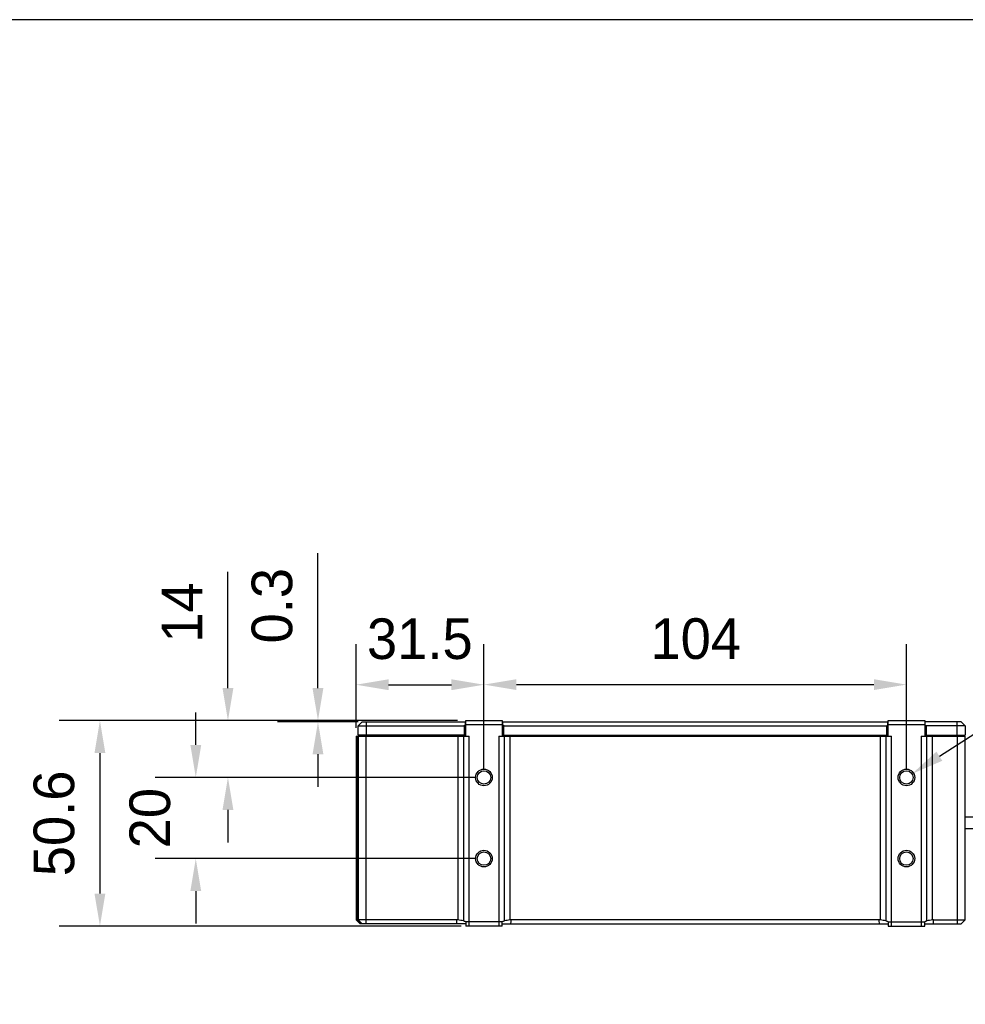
# Model space of a CAD drawing. Header units: millimetres. Extents: x -242 to -82, y 110 to 290.
# Tile 8 of 9: x -188 to -129, y 230 to 290. Entities that reach past the tile are written whole.
import ezdxf

# ---------------------------------------------------------------- set-up
doc = ezdxf.new("R2010")
doc.units = ezdxf.units.MM
doc.header["$LTSCALE"] = 46.255
doc.header["$PDMODE"] = 3
doc.header["$PDSIZE"] = 8
doc.layers.get('0').update_dxf_attribs({"linetype": 'CONTINUOUS'})
doc.layers.get('Defpoints').update_dxf_attribs({"linetype": 'CONTINUOUS'})
doc.layers.add('00_COMPONENTS', color=7, linetype='CONTINUOUS')
doc.layers.add('51__DRAFT_DIMS', color=7, linetype='CONTINUOUS')
doc.styles.get("Standard").update_dxf_attribs({"font": '兰亭黑 GBK.TTF', "height": 2.5})
doc.dimstyles.new('DIMSTYLE_3', dxfattribs={"dimtxt": 3, "dimasz": 2, "dimexe": 2.5, "dimexo": 0.5, "dimgap": 0.75, "dimtad": 1, "dimlfac": 4, "dimdsep": 46, "dimtxsty": 'STANDARD', "dimblk": '_FILLED', "dimblk1": '_FILLED', "dimblk2": '_FILLED', "dimcen": 0.09, "dimclrd": 8, "dimclre": 8, "dimclrt": 255, "dimazin": 2, "dimtp": 0.3, "dimtm": 0.3, "dimtfac": 1, "dimtofl": 0, "dimtmove": 0, "dimatfit": 3, "dimldrblk": '_FILLED', "dimfxl": 1, "dimtolj": 1, "dimarcsym": 0})

# ---------------------------------------------------------------- blocks, each defined once
blk = doc.blocks.new('_FILLED')
at = {"color": 0, "linetype": 'ByBlock'}
blk.add_solid([(0, 0), (-1, 0.167), (-1, -0.167)], dxfattribs=at)
blk = doc.blocks.new('*D1')
at = {"layer": '51__DRAFT_DIMS', "color": 8, "lineweight": -2}
for p, q in [((-169.263, 249.322), (-169.263, 257.625)), ((-160.671, 247.322), (-171.763, 247.322)), ((-166.796, 247.247), (-171.763, 247.247)), ((-169.263, 245.247), (-169.263, 243.247))]:
    blk.add_line(p, q, dxfattribs=at)
at = {"layer": 'Defpoints', "color": 0}
for p in [(-169.263, 247.247), (-166.296, 247.247), (-160.171, 247.322)]:
    blk.add_point(p, dxfattribs=at)
at = {"layer": '51__DRAFT_DIMS', "color": 8, "linetype": 'ByBlock', "lineweight": -2, "xscale": 2, "yscale": 2, "zscale": 2}
for p, rotation in [((-169.263, 247.322), 270), ((-169.263, 247.247), 90)]:
    blk.add_blockref('_FILLED', p, dxfattribs=dict(at, rotation=rotation))
at = {"layer": '51__DRAFT_DIMS', "color": 255, "insert": (-173.347, 252.072), "char_height": 2.5, "attachment_point": 1, "rotation": 90, "line_spacing_factor": 0.9}
blk.add_mtext('\\A1;0.3', dxfattribs=at)
blk = doc.blocks.new('*D2')
at = {"layer": '51__DRAFT_DIMS', "color": 8, "lineweight": -2}
for p, q in [((-176.783, 245.822), (-176.783, 247.822)), ((-159.546, 243.822), (-179.283, 243.822)), ((-159.546, 238.822), (-179.283, 238.822)), ((-176.783, 236.822), (-176.783, 234.822))]:
    blk.add_line(p, q, dxfattribs=at)
at = {"layer": 'Defpoints', "color": 0}
for p in [(-176.783, 243.822), (-159.046, 243.822), (-159.046, 238.822)]:
    blk.add_point(p, dxfattribs=at)
at = {"layer": '51__DRAFT_DIMS', "color": 8, "linetype": 'ByBlock', "lineweight": -2, "xscale": 2, "yscale": 2, "zscale": 2}
for p, rotation in [((-176.783, 243.822), 270), ((-176.783, 238.822), 90)]:
    blk.add_blockref('_FILLED', p, dxfattribs=dict(at, rotation=rotation))
at = {"layer": '51__DRAFT_DIMS', "color": 255, "insert": (-180.866, 241.315), "char_height": 2.5, "attachment_point": 2, "rotation": 90, "line_spacing_factor": 0.9}
blk.add_mtext('\\A1;20', dxfattribs=at)
blk = doc.blocks.new('*D3')
at = {"layer": '51__DRAFT_DIMS', "color": 8, "lineweight": -2}
for p, q in [((-160.671, 247.322), (-185.183, 247.322)), ((-182.683, 245.322), (-182.683, 236.672)), ((-160.459, 234.672), (-185.183, 234.672))]:
    blk.add_line(p, q, dxfattribs=at)
at = {"layer": 'Defpoints', "color": 0}
for p in [(-160.171, 247.322), (-182.683, 234.672), (-159.959, 234.672)]:
    blk.add_point(p, dxfattribs=at)
at = {"layer": '51__DRAFT_DIMS', "color": 8, "linetype": 'ByBlock', "lineweight": -2, "xscale": 2, "yscale": 2, "zscale": 2}
for p, rotation in [((-182.683, 247.322), 90), ((-182.683, 234.672), 270)]:
    blk.add_blockref('_FILLED', p, dxfattribs=dict(at, rotation=rotation))
at = {"layer": '51__DRAFT_DIMS', "color": 255, "insert": (-186.767, 240.993), "char_height": 2.5, "attachment_point": 2, "rotation": 90, "line_spacing_factor": 0.9}
blk.add_mtext('\\A1;50.6', dxfattribs=at)
blk = doc.blocks.new('*D4')
at = {"layer": '51__DRAFT_DIMS', "color": 8, "lineweight": -2}
for p, q in [((-174.804, 249.322), (-174.804, 256.491)), ((-160.671, 247.322), (-177.304, 247.322)), ((-159.546, 243.822), (-177.304, 243.822)), ((-174.804, 241.822), (-174.804, 239.822))]:
    blk.add_line(p, q, dxfattribs=at)
at = {"layer": 'Defpoints', "color": 0}
for p in [(-160.171, 247.322), (-174.804, 243.822), (-159.046, 243.822)]:
    blk.add_point(p, dxfattribs=at)
at = {"layer": '51__DRAFT_DIMS', "color": 8, "linetype": 'ByBlock', "lineweight": -2, "xscale": 2, "yscale": 2, "zscale": 2}
for p, rotation in [((-174.804, 247.322), 270), ((-174.804, 243.822), 90)]:
    blk.add_blockref('_FILLED', p, dxfattribs=dict(at, rotation=rotation))
at = {"layer": '51__DRAFT_DIMS', "color": 255, "insert": (-178.888, 253.981), "char_height": 2.5, "attachment_point": 2, "rotation": 90, "line_spacing_factor": 0.9}
blk.add_mtext('\\A1;14', dxfattribs=at)
blk = doc.blocks.new('*D5')
at = {"layer": '51__DRAFT_DIMS', "color": 8, "lineweight": -2}
for p, q in [((-166.921, 246.872), (-166.921, 252.031)), ((-159.046, 244.322), (-159.046, 252.031)), ((-164.921, 249.531), (-161.046, 249.531))]:
    blk.add_line(p, q, dxfattribs=at)
at = {"layer": 'Defpoints', "color": 0}
for p in [(-159.046, 249.531), (-166.921, 246.372), (-159.046, 243.822)]:
    blk.add_point(p, dxfattribs=at)
at = {"layer": '51__DRAFT_DIMS', "color": 8, "linetype": 'ByBlock', "lineweight": -2, "xscale": 2, "yscale": 2, "zscale": 2, "rotation": 180}
blk.add_blockref('_FILLED', (-166.921, 249.531), dxfattribs=at)
at = {"layer": '51__DRAFT_DIMS', "color": 8, "linetype": 'ByBlock', "lineweight": -2, "xscale": 2, "yscale": 2, "zscale": 2}
blk.add_blockref('_FILLED', (-159.046, 249.531), dxfattribs=at)
at = {"layer": '51__DRAFT_DIMS', "color": 255, "insert": (-162.994, 253.614), "char_height": 2.5, "attachment_point": 2, "line_spacing_factor": 0.9}
blk.add_mtext('\\A1;31.5', dxfattribs=at)
blk = doc.blocks.new('*D6')
at = {"layer": '51__DRAFT_DIMS', "color": 8, "lineweight": -2}
for p, q in [((-159.046, 244.322), (-159.046, 252.038)), ((-133.046, 244.322), (-133.046, 252.038)), ((-157.046, 249.538), (-135.046, 249.538))]:
    blk.add_line(p, q, dxfattribs=at)
at = {"layer": 'Defpoints', "color": 0}
for p in [(-133.046, 249.538), (-159.046, 243.822), (-133.046, 243.822)]:
    blk.add_point(p, dxfattribs=at)
at = {"layer": '51__DRAFT_DIMS', "color": 8, "linetype": 'ByBlock', "lineweight": -2, "xscale": 2, "yscale": 2, "zscale": 2, "rotation": 180}
blk.add_blockref('_FILLED', (-159.046, 249.538), dxfattribs=at)
at = {"layer": '51__DRAFT_DIMS', "color": 8, "linetype": 'ByBlock', "lineweight": -2, "xscale": 2, "yscale": 2, "zscale": 2}
blk.add_blockref('_FILLED', (-133.046, 249.538), dxfattribs=at)
at = {"layer": '51__DRAFT_DIMS', "color": 255, "insert": (-146.011, 253.621), "char_height": 2.5, "attachment_point": 2, "line_spacing_factor": 0.9}
blk.add_mtext('\\A1;104', dxfattribs=at)

msp = doc.modelspace()

# ---------------------------------------------------------------- linework, layer by layer
at = {"color": 8}
msp.add_line((-131.0172, 245.1274), (-122.521, 250.5964), dxfattribs=at)
msp.add_lwpolyline([(-241.7635, 110.482), (-81.7635, 110.482), (-81.7635, 290.482), (-241.7635, 290.482)], close=True)
at = {"layer": '00_COMPONENTS'}
for p, q in [((-166.7958, 246.9966), (-166.5458, 247.2466)), ((-166.7958, 246.4216), (-166.7958, 246.9966)), ((-166.7958, 246.9966), (-160.2583, 246.9966)), ((-166.5458, 247.2466), (-160.2083, 247.2466)), ((-166.2958, 247.2466), (-166.2958, 246.4216)), ((-160.2083, 247.0466), (-160.2583, 246.9966)), ((-160.2583, 246.9966), (-160.2583, 246.4216)), ((-160.2083, 247.2466), (-160.2083, 246.4216)), ((-160.1708, 247.2466), (-160.2083, 247.2466)), ((-160.1708, 247.1216), (-160.2083, 247.1216)), ((-160.1708, 246.3716), (-160.1708, 247.3216)), ((-160.1708, 247.3216), (-157.9208, 247.3216)), ((-160.1708, 247.0716), (-157.9208, 247.0716)), ((-157.9208, 247.3216), (-157.9208, 246.3716)), ((-157.8833, 247.2466), (-157.9208, 247.2466)), ((-157.8833, 247.1216), (-157.9208, 247.1216)), ((-157.8833, 246.4216), (-157.8833, 247.2466)), ((-157.8833, 247.2466), (-134.2083, 247.2466)), ((-157.8333, 246.9966), (-157.8833, 247.0466)), ((-157.8333, 246.4216), (-157.8333, 246.9966)), ((-157.8333, 246.9966), (-134.2583, 246.9966)), ((-134.2083, 247.0466), (-134.2583, 246.9966)), ((-134.2583, 246.4216), (-134.2583, 246.9966)), ((-134.2083, 247.2466), (-134.2083, 246.4216)), ((-134.1708, 247.2466), (-134.2083, 247.2466)), ((-134.2083, 246.9966), (-134.1708, 246.9966)), ((-134.1708, 246.3716), (-134.1708, 247.3216)), ((-134.1708, 247.3216), (-131.9208, 247.3216)), ((-134.1708, 247.0716), (-131.9208, 247.0716)), ((-131.9208, 247.3216), (-131.9208, 246.3716)), ((-131.8833, 247.2466), (-131.9208, 247.2466)), ((-131.9208, 246.9966), (-131.8833, 246.9966)), ((-131.8833, 246.4216), (-131.8833, 247.2466)), ((-129.6708, 247.2466), (-131.8833, 247.2466)), ((-131.8833, 247.0466), (-131.8333, 246.9966)), ((-131.8333, 246.9966), (-131.8333, 246.4216)), ((-129.4208, 246.9966), (-131.8333, 246.9966)), ((-129.9208, 246.4216), (-129.9208, 247.2466)), ((-129.6708, 247.2466), (-129.4208, 246.9966)), ((-129.4208, 246.9966), (-129.4208, 246.4216)), ((-166.9208, 246.3716), (-166.9208, 235.0466)), ((-166.9208, 246.3716), (-160.1708, 246.3716)), ((-166.8583, 235.0466), (-166.8583, 246.3716)), ((-160.2083, 246.4216), (-166.7958, 246.4216)), ((-166.7958, 246.3716), (-166.7958, 235.0466)), ((-166.2958, 234.7966), (-166.2958, 246.3716)), ((-163.2958, 246.4216), (-163.2958, 246.3716)), ((-160.6549, 246.3716), (-160.6549, 235.0441)), ((-160.3069, 246.3716), (-160.3069, 234.9861)), ((-160.1708, 246.3716), (-159.9589, 246.3716)), ((-159.9589, 234.6716), (-159.9589, 246.3716)), ((-158.1326, 246.3716), (-158.1326, 234.6716)), ((-158.1326, 246.3716), (-157.9208, 246.3716)), ((-157.9208, 246.3716), (-134.1708, 246.3716)), ((-157.8833, 246.4216), (-134.1708, 246.4216)), ((-157.7847, 234.9861), (-157.7847, 246.3716)), ((-157.4367, 235.0441), (-157.4367, 246.3716)), ((-134.6549, 246.3716), (-134.6549, 235.0441)), ((-134.3069, 246.3716), (-134.3069, 234.9861)), ((-134.1708, 246.3716), (-133.9589, 246.3716)), ((-133.9589, 234.6716), (-133.9589, 246.3716)), ((-132.1326, 246.3716), (-131.9208, 246.3716)), ((-132.1326, 246.3716), (-132.1326, 234.6716)), ((-131.9208, 246.4216), (-129.4208, 246.4216)), ((-131.9208, 246.3716), (-129.4208, 246.3716)), ((-131.7847, 234.9861), (-131.7847, 246.3716)), ((-131.4367, 235.0441), (-131.4367, 246.3716)), ((-129.9208, 246.3716), (-129.9208, 234.7966)), ((-129.4208, 235.0466), (-129.4208, 246.3716)), ((-129.4208, 241.3966), (-128.6708, 241.3966)), ((-128.6708, 240.6466), (-129.4208, 240.6466)), ((-166.9208, 235.0466), (-166.6708, 234.7966)), ((-160.7149, 235.0466), (-166.9208, 235.0466)), ((-166.6239, 234.7966), (-166.8583, 235.0466)), ((-166.7958, 235.0466), (-166.5458, 234.7966)), ((-160.1708, 234.7966), (-166.6708, 234.7966)), ((-157.9208, 234.9216), (-160.1708, 234.9216)), ((-160.1708, 234.9216), (-160.1708, 234.7966)), ((-160.1708, 234.7966), (-160.1708, 234.6716)), ((-157.9208, 234.6716), (-160.1708, 234.6716)), ((-157.9208, 234.6716), (-157.9208, 234.9216)), ((-157.9208, 234.7966), (-134.1708, 234.7966)), ((-134.7149, 235.0466), (-157.3767, 235.0466)), ((-134.1708, 234.9216), (-131.9208, 234.9216)), ((-134.1708, 234.9216), (-134.1708, 234.7966)), ((-134.1708, 234.7966), (-134.1708, 234.6716)), ((-134.1708, 234.6716), (-131.9208, 234.6716)), ((-131.9208, 234.6716), (-131.9208, 234.9216)), ((-131.9208, 234.7966), (-129.6708, 234.7966)), ((-131.3767, 235.0466), (-129.4208, 235.0466)), ((-129.6708, 234.7966), (-129.4208, 235.0466))]:
    msp.add_line(p, q, dxfattribs=at)
for centre, radius in [((-159.0458, 243.8216), 0.5125), ((-159.0458, 243.8216), 0.4125), ((-133.0458, 243.8216), 0.5125), ((-133.0458, 243.8216), 0.4125), ((-159.0458, 238.8216), 0.5125), ((-159.0458, 238.8216), 0.4125), ((-133.0458, 238.8216), 0.5125), ((-133.0458, 238.8216), 0.4125)]:
    msp.add_circle(centre, radius, dxfattribs=at)
for centre, radius, start, end in [((-160.7149, 234.3367), 0.7099, 85.15149, 89.995208), ((-157.3766, 234.3363), 0.7102, 90.005175, 94.847295), ((-134.7149, 234.3367), 0.7099, 85.151469, 89.995331), ((-131.3767, 234.3364), 0.7102, 90.005142, 94.847268)]:
    msp.add_arc(centre, radius, start, end, dxfattribs=at)
for points, knots in [([(-160.7068, 234.7966), (-160.7077, 234.8175), (-160.711, 234.9008), (-160.7134, 234.9841), (-160.7149, 235.0466)], [0, 0, 0, 0, 0.2506333, 1, 1, 1, 1]), ([(-160.3069, 234.9861), (-160.363, 235.0008), (-160.4784, 235.0247), (-160.5954, 235.039), (-160.6549, 235.0441)], [0, 0, 0, 0, 0.4923423, 1, 1, 1, 1]), ([(-160.1708, 234.9216), (-160.1917, 234.9361), (-160.2353, 234.962), (-160.2828, 234.9798), (-160.3069, 234.9861)], [0, 0, 0, 0, 0.5057105, 1, 1, 1, 1]), ([(-157.7847, 234.9861), (-157.8088, 234.9798), (-157.8563, 234.962), (-157.8998, 234.9361), (-157.9208, 234.9216)], [0, 0, 0, 0, 0.4942896, 1, 1, 1, 1]), ([(-157.4367, 235.0441), (-157.4962, 235.039), (-157.6132, 235.0247), (-157.7286, 235.0008), (-157.7847, 234.9861)], [0, 0, 0, 0, 0.5076577, 1, 1, 1, 1]), ([(-157.3848, 234.7966), (-157.3839, 234.8174), (-157.3819, 234.8695), (-157.379, 234.9528), (-157.3775, 235.0153), (-157.3767, 235.0466)], [0, 0, 0, 0, 0.2500314, 0.6250358, 1, 1, 1, 1]), ([(-134.7068, 234.7966), (-134.7077, 234.8175), (-134.711, 234.9008), (-134.7134, 234.9841), (-134.7149, 235.0466)], [0, 0, 0, 0, 0.2506333, 1, 1, 1, 1]), ([(-134.3069, 234.9861), (-134.363, 235.0008), (-134.4784, 235.0247), (-134.5954, 235.039), (-134.6549, 235.0441)], [0, 0, 0, 0, 0.4923423, 1, 1, 1, 1]), ([(-134.1708, 234.9216), (-134.1917, 234.9361), (-134.2353, 234.962), (-134.2828, 234.9798), (-134.3069, 234.9861)], [0, 0, 0, 0, 0.5057105, 1, 1, 1, 1]), ([(-131.7847, 234.9861), (-131.8088, 234.9798), (-131.8563, 234.962), (-131.8998, 234.9361), (-131.9208, 234.9216)], [0, 0, 0, 0, 0.4942896, 1, 1, 1, 1]), ([(-131.4367, 235.0441), (-131.4962, 235.039), (-131.6132, 235.0247), (-131.7286, 235.0008), (-131.7847, 234.9861)], [0, 0, 0, 0, 0.5076577, 1, 1, 1, 1]), ([(-131.3848, 234.7966), (-131.3839, 234.8174), (-131.3819, 234.8695), (-131.379, 234.9528), (-131.3775, 235.0153), (-131.3767, 235.0466)], [0, 0, 0, 0, 0.2500314, 0.6250358, 1, 1, 1, 1])]:
    msp.add_open_spline(points, degree=3, knots=knots, dxfattribs=at)

# ---------------------------------------------------------------- block references
at = {"color": 8, "xscale": 2, "yscale": 2, "zscale": 2, "rotation": 212.7694436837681}
msp.add_blockref('_FILLED', (-132.6989, 244.0449), dxfattribs=at)

# ---------------------------------------------------------------- dimensions: what is measured, and where the dimension line sits
at = {"layer": '51__DRAFT_DIMS', "color": 4}
for base, p1, p2, angle, picture, middle in [((-169.2635, 247.2466), (-160.1708, 247.3216), (-166.2958, 247.2466), 270, '*D1', (-169.2635, 254.4734)), ((-174.8043, 243.8216), (-160.1708, 247.3216), (-159.0458, 243.8216), 270, '*D4', (-174.8043, 253.9806)), ((-176.783, 243.8216), (-159.0458, 238.8216), (-159.0458, 243.8216), 90, '*D2', (-176.783, 241.315))]:
    dim = msp.add_linear_dim(base=base, p1=p1, p2=p2, angle=angle, dimstyle='DIMSTYLE_3', dxfattribs=at)
    dim.commit()
    dim.dimension.update_dxf_attribs({"geometry": picture, "text_midpoint": middle, "dimtype": 160})
for base, p1, p2, picture, middle in [((-159.0458, 249.5311), (-166.9208, 246.3716), (-159.0458, 243.8216), '*D5', (-162.9943, 249.5311)), ((-133.0458, 249.5378), (-159.0458, 243.8216), (-133.0458, 243.8216), '*D6', (-146.0106, 249.5378))]:
    dim = msp.add_linear_dim(base=base, p1=p1, p2=p2, dimstyle='DIMSTYLE_3', override={"dimtxsty": 'STANDARD'}, dxfattribs=at)
    dim.commit()
    dim.dimension.update_dxf_attribs({"geometry": picture, "text_midpoint": middle, "dimtype": 160})
dim = msp.add_linear_dim(base=(-182.6835, 234.6716), p1=(-160.1708, 247.3216), p2=(-159.9589, 234.6716), angle=270, dimstyle='DIMSTYLE_3', override={"dimtxsty": 'STANDARD'}, dxfattribs=at)
dim.commit()
dim.dimension.update_dxf_attribs({"geometry": '*D3', "text_midpoint": (-182.6835, 240.9929), "dimtype": 160})

doc.saveas('drawing.dxf')
